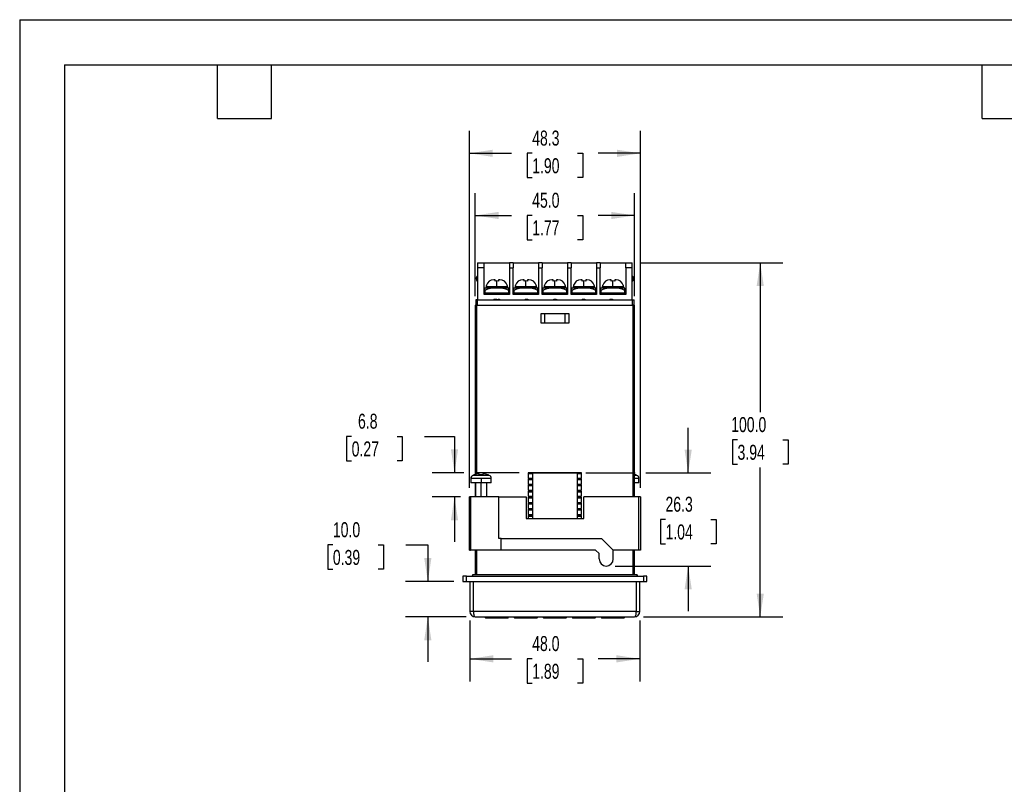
# Model space of a CAD drawing. Header units: millimetres. Extents: x 0 to 559, y 0 to 432.
# Tile 2 of 6: x 0 to 278, y 216 to 432. Entities that reach past the tile are written whole.
import ezdxf

# ---------------------------------------------------------------- set-up
doc = ezdxf.new("R2010")
doc.units = ezdxf.units.MM
doc.header["$LTSCALE"] = 2
doc.layers.add('DIMENSIONS', color=140, linetype='Continuous', lineweight=25)
doc.layers.add('TEXT', color=140, linetype='Continuous', lineweight=25)
doc.styles.add('SLDTEXTSTYLE0', font='TXT', dxfattribs={"width": 0.7})
doc.dimstyles.new('SLDDIMSTYLE0', dxfattribs={"dimtxt": 4.316016, "dimasz": 6.604, "dimexe": 0, "dimexo": 0.0625, "dimgap": 1.079004, "dimtad": 0, "dimtih": 1, "dimtoh": 1, "dimdec": 1, "dimrnd": 1e-09, "dimzin": 12, "dimdsep": 46, "dimtxsty": 'SLDTEXTSTYLE0', "dimsah": 1, "dimcen": 0.09, "dimadec": 0, "dimazin": 3, "dimtfac": 1, "dimtdec": 1, "dimtmove": 0, "dimatfit": 0, "dimfxl": 0, "dimfrac": 2, "dimtolj": 1, "dimtzin": 12, "dimarcsym": 0})
doc.dimstyles.new('SLDDIMSTYLE1', dxfattribs={"dimtxt": 4.316016, "dimasz": 6.604, "dimexe": 0, "dimexo": 0.0625, "dimgap": 1.079004, "dimtad": 0, "dimtih": 1, "dimtoh": 1, "dimdec": 1, "dimrnd": 1e-09, "dimzin": 4, "dimdsep": 46, "dimtxsty": 'SLDTEXTSTYLE0', "dimsah": 1, "dimcen": 0.09, "dimadec": 0, "dimazin": 1, "dimtfac": 1, "dimtdec": 1, "dimtofl": 0, "dimtmove": 0, "dimatfit": 3, "dimfxl": 0, "dimfrac": 2, "dimtolj": 1, "dimtzin": 12, "dimarcsym": 0})
doc.dimstyles.new('SLDDIMSTYLE2', dxfattribs={"dimtxt": 4.316016, "dimasz": 6.604, "dimexe": 0, "dimexo": 0.0625, "dimgap": 1.079004, "dimtad": 0, "dimtih": 1, "dimtoh": 1, "dimdec": 1, "dimrnd": 1e-09, "dimzin": 12, "dimdsep": 46, "dimtxsty": 'SLDTEXTSTYLE0', "dimsah": 1, "dimcen": 0.09, "dimadec": 0, "dimazin": 3, "dimtfac": 1, "dimtdec": 1, "dimtofl": 0, "dimtmove": 0, "dimatfit": 3, "dimfxl": 0, "dimfrac": 2, "dimtolj": 1, "dimtzin": 12, "dimarcsym": 0})
doc.dimstyles.new('SLDDIMSTYLE3', dxfattribs={"dimtxt": 4.316016, "dimasz": 6.604, "dimexe": 0, "dimexo": 0.0625, "dimgap": 1.079004, "dimtad": 0, "dimtih": 1, "dimtoh": 1, "dimdec": 1, "dimrnd": 1e-09, "dimzin": 4, "dimdsep": 46, "dimtxsty": 'SLDTEXTSTYLE0', "dimsah": 1, "dimcen": 0.09, "dimadec": 0, "dimazin": 1, "dimtfac": 1, "dimtdec": 1, "dimtmove": 0, "dimatfit": 0, "dimfxl": 0, "dimfrac": 2, "dimtolj": 1, "dimtzin": 12, "dimarcsym": 0})

# ---------------------------------------------------------------- blocks, each defined once
blk = doc.blocks.new('_D_12')
at = {"layer": 'DIMENSIONS'}
for p, q in [((188.8, 303.84), (188.8, 316.54)), ((159.94, 303.84), (173.78, 303.84)), ((176.82, 303.84), (195.15, 303.84)), ((182.39, 290.69), (180.94, 290.69)), ((180.94, 290.69), (180.94, 283.83)), ((195.21, 290.69), (196.66, 290.69)), ((196.66, 290.69), (196.66, 283.83)), ((180.94, 283.83), (182.39, 283.83)), ((196.66, 283.83), (195.21, 283.83)), ((168.19, 277.54), (195.15, 277.54)), ((188.8, 277.54), (188.8, 264.84))]:
    blk.add_line(p, q, dxfattribs=at)
for points in [[(188.8, 303.84), (189.82, 310.44), (187.78, 310.44)], [(188.8, 277.54), (187.78, 270.93), (189.82, 270.93)]]:
    blk.add_solid(points, dxfattribs=at)
at = {"layer": 'DIMENSIONS', "char_height": 4.233, "attachment_point": 1, "style": 'SLDTEXTSTYLE0'}
for s, insert in [('26.3', (182.39, 297.11)), ('1.04', (182.39, 289.28))]:
    blk.add_mtext(s, dxfattribs=dict(at, insert=insert))
blk = doc.blocks.new('_D_13')
at = {"layer": 'DIMENSIONS'}
for p, q in [((127, 299.58), (127, 400.43)), ((175.3, 299.58), (175.3, 400.43)), ((127, 394.08), (138.89, 394.08)), ((144.74, 394.08), (143.29, 394.08)), ((143.29, 394.08), (143.29, 387.22)), ((157.56, 394.08), (159.01, 394.08)), ((159.01, 394.08), (159.01, 387.22)), ((175.3, 394.08), (163.41, 394.08)), ((143.29, 387.22), (144.74, 387.22)), ((159.01, 387.22), (157.56, 387.22))]:
    blk.add_line(p, q, dxfattribs=at)
for points in [[(127, 394.08), (133.6, 393.06), (133.6, 395.09)], [(175.3, 394.08), (168.7, 395.09), (168.7, 393.06)]]:
    blk.add_solid(points, dxfattribs=at)
at = {"layer": 'DIMENSIONS', "char_height": 4.233, "attachment_point": 1, "style": 'SLDTEXTSTYLE0'}
for s, insert in [('48.3', (144.74, 400.5)), ('1.90', (144.74, 392.68))]:
    blk.add_mtext(s, dxfattribs=dict(at, insert=insert))
blk = doc.blocks.new('_D_14')
at = {"layer": 'DIMENSIONS'}
for p, q in [((128.65, 353.72), (128.65, 382.87)), ((173.65, 353.72), (173.65, 382.87)), ((128.65, 376.52), (138.89, 376.52)), ((144.74, 376.52), (143.29, 376.52)), ((143.29, 376.52), (143.29, 369.66)), ((157.56, 376.52), (159.01, 376.52)), ((159.01, 376.52), (159.01, 369.66)), ((173.65, 376.52), (163.41, 376.52)), ((143.29, 369.66), (144.74, 369.66)), ((159.01, 369.66), (157.56, 369.66))]:
    blk.add_line(p, q, dxfattribs=at)
for points in [[(128.65, 376.52), (135.25, 375.51), (135.25, 377.54)], [(173.65, 376.52), (167.05, 377.54), (167.05, 375.51)]]:
    blk.add_solid(points, dxfattribs=at)
at = {"layer": 'DIMENSIONS', "char_height": 4.233, "attachment_point": 1, "style": 'SLDTEXTSTYLE0'}
for s, insert in [('45.0', (144.74, 382.95)), ('1.77', (144.74, 375.12))]:
    blk.add_mtext(s, dxfattribs=dict(at, insert=insert))
blk = doc.blocks.new('_D_15')
at = {"layer": 'DIMENSIONS'}
for p, q in [((88.45, 283.5), (87.01, 283.5)), ((87.01, 283.5), (87.01, 276.64)), ((101.28, 283.5), (102.73, 283.5)), ((102.73, 283.5), (102.73, 276.64)), ((109.06, 283.5), (115.27, 283.5)), ((115.27, 283.5), (115.27, 273.18)), ((87.01, 276.64), (88.45, 276.64)), ((102.73, 276.64), (101.28, 276.64)), ((122.61, 273.18), (108.92, 273.18)), ((126.11, 263.18), (108.92, 263.18)), ((115.27, 263.18), (115.27, 250.48))]:
    blk.add_line(p, q, dxfattribs=at)
for points in [[(115.27, 273.18), (116.28, 279.78), (114.25, 279.78)], [(115.27, 263.18), (114.25, 256.57), (116.28, 256.57)]]:
    blk.add_solid(points, dxfattribs=at)
at = {"layer": 'DIMENSIONS', "char_height": 4.233, "attachment_point": 1, "style": 'SLDTEXTSTYLE0'}
for s, insert in [('10.0', (88.45, 289.92)), ('0.39', (88.45, 282.09))]:
    blk.add_mtext(s, dxfattribs=dict(at, insert=insert))
blk = doc.blocks.new('_D_16')
at = {"layer": 'DIMENSIONS'}
for p, q in [((127.15, 262.14), (127.15, 244.98)), ((175.15, 262.14), (175.15, 244.98)), ((127.15, 251.33), (138.89, 251.33)), ((144.74, 251.33), (143.29, 251.33)), ((143.29, 251.33), (143.29, 244.47)), ((157.56, 251.33), (159.01, 251.33)), ((159.01, 251.33), (159.01, 244.47)), ((175.15, 251.33), (163.41, 251.33)), ((143.29, 244.47), (144.74, 244.47)), ((159.01, 244.47), (157.56, 244.47))]:
    blk.add_line(p, q, dxfattribs=at)
for points in [[(127.15, 251.33), (133.75, 250.32), (133.75, 252.35)], [(175.15, 251.33), (168.55, 252.35), (168.55, 250.32)]]:
    blk.add_solid(points, dxfattribs=at)
at = {"layer": 'DIMENSIONS', "char_height": 4.233, "attachment_point": 1, "style": 'SLDTEXTSTYLE0'}
for s, insert in [('48.0', (144.74, 257.76)), ('1.89', (144.74, 249.93))]:
    blk.add_mtext(s, dxfattribs=dict(at, insert=insert))
blk = doc.blocks.new('_D_17')
at = {"layer": 'DIMENSIONS'}
for p, q in [((175.54, 363.18), (215.5, 363.18)), ((209.15, 363.18), (209.15, 321)), ((202.74, 313.18), (201.29, 313.18)), ((201.29, 313.18), (201.29, 306.32)), ((215.56, 313.18), (217.01, 313.18)), ((217.01, 313.18), (217.01, 306.32)), ((201.29, 306.32), (202.74, 306.32)), ((217.01, 306.32), (215.56, 306.32)), ((209.15, 263.18), (209.15, 305.35)), ((176.19, 263.18), (215.5, 263.18))]:
    blk.add_line(p, q, dxfattribs=at)
for points in [[(209.15, 363.18), (208.13, 356.57), (210.17, 356.57)], [(209.15, 263.18), (210.17, 269.78), (208.13, 269.78)]]:
    blk.add_solid(points, dxfattribs=at)
at = {"layer": 'DIMENSIONS', "char_height": 4.233, "attachment_point": 1, "style": 'SLDTEXTSTYLE0'}
for s, insert in [('100.0', (200.94, 319.6)), ('3.94', (202.74, 311.77))]:
    blk.add_mtext(s, dxfattribs=dict(at, insert=insert))
blk = doc.blocks.new('_D_18')
at = {"layer": 'DIMENSIONS'}
for p, q in [((93.76, 314.13), (92.31, 314.13)), ((92.31, 314.13), (92.31, 307.27)), ((106.58, 314.13), (108.03, 314.13)), ((108.03, 314.13), (108.03, 307.27)), ((114.37, 314.13), (122.8, 314.13)), ((122.8, 314.13), (122.8, 303.88)), ((92.31, 307.27), (93.76, 307.27)), ((108.03, 307.27), (106.58, 307.27)), ((125.48, 303.88), (116.45, 303.88)), ((141.11, 303.88), (128.52, 303.88)), ((124.46, 297.04), (116.45, 297.04)), ((122.8, 297.04), (122.8, 284.34))]:
    blk.add_line(p, q, dxfattribs=at)
for points in [[(122.8, 303.88), (123.82, 310.48), (121.79, 310.48)], [(122.8, 297.04), (121.79, 290.43), (123.82, 290.43)]]:
    blk.add_solid(points, dxfattribs=at)
at = {"layer": 'DIMENSIONS', "char_height": 4.233, "attachment_point": 1, "style": 'SLDTEXTSTYLE0'}
for s, insert in [('6.8', (95.55, 320.55)), ('0.27', (93.76, 312.72))]:
    blk.add_mtext(s, dxfattribs=dict(at, insert=insert))

msp = doc.modelspace()

# ---------------------------------------------------------------- linework, layer by layer
at = {"color": 7, "linetype": 'Continuous'}
for q in [(0, 0.01), (558.8, 431.81)]:
    msp.add_line((0, 431.81), q, dxfattribs=at)
for p, q in [((129.3, 363.18), (131.15, 363.18)), ((129.3, 363.18), (129.3, 361.76)), ((131.15, 361.76), (129.3, 361.76)), ((129.3, 361.76), (129.3, 352.68)), ((131.15, 361.76), (131.15, 363.18)), ((131.15, 363.18), (138.35, 363.18)), ((131.15, 354.18), (131.15, 361.76)), ((139.35, 363.18), (138.35, 363.18)), ((138.35, 363.18), (138.35, 361.76)), ((138.35, 361.76), (138.35, 354.18)), ((138.35, 361.76), (139.35, 361.76)), ((139.35, 363.18), (139.35, 361.76)), ((139.35, 363.18), (146.55, 363.18)), ((139.35, 354.18), (139.35, 361.76)), ((147.55, 363.18), (146.55, 363.18)), ((146.55, 363.18), (146.55, 361.76)), ((146.55, 361.76), (146.55, 354.18)), ((146.55, 361.76), (147.55, 361.76)), ((147.55, 363.18), (147.55, 361.76)), ((147.55, 363.18), (154.75, 363.18)), ((147.55, 354.18), (147.55, 361.76)), ((155.75, 363.18), (154.75, 363.18)), ((154.75, 363.18), (154.75, 361.76)), ((154.75, 361.76), (154.75, 354.18)), ((154.75, 361.76), (155.75, 361.76)), ((155.75, 363.18), (155.75, 361.76)), ((155.75, 363.18), (162.95, 363.18)), ((155.75, 354.18), (155.75, 361.76)), ((163.95, 363.18), (162.95, 363.18)), ((162.95, 363.18), (162.95, 361.76)), ((162.95, 361.76), (162.95, 354.18)), ((162.95, 361.76), (163.95, 361.76)), ((163.95, 363.18), (163.95, 361.76)), ((163.95, 363.18), (171.15, 363.18)), ((163.95, 354.18), (163.95, 361.76)), ((171.15, 363.18), (173, 363.18)), ((171.15, 361.76), (171.15, 363.18)), ((171.15, 361.76), (171.15, 354.18)), ((173, 361.76), (171.15, 361.76)), ((173, 361.76), (173, 363.18)), ((173, 352.68), (173, 361.76)), ((129.2, 357.97), (129.3, 357.86)), ((131.35, 355.33), (131.35, 356.02)), ((134.75, 356.03), (131.44, 356.03)), ((134.75, 356.33), (131.75, 356.33)), ((131.75, 356.33), (131.75, 356.03)), ((131.81, 356.83), (131.86, 356.83)), ((134.25, 358.33), (133.88, 358.33)), ((134.25, 358.02), (134.25, 358.33)), ((134.75, 358.06), (134.25, 358.02)), ((134.75, 356.33), (134.75, 358.06)), ((135.25, 358.02), (134.75, 358.06)), ((137.75, 356.33), (134.75, 356.33)), ((134.75, 356.03), (134.75, 356.02)), ((138.06, 356.03), (134.75, 356.03)), ((135.25, 358.33), (135.25, 358.02)), ((135.62, 358.33), (135.25, 358.33)), ((137.64, 356.83), (137.69, 356.83)), ((137.75, 356.33), (137.75, 356.03)), ((138.15, 355.33), (138.15, 356.02)), ((139.55, 355.33), (139.55, 356.02)), ((142.95, 356.03), (139.64, 356.03)), ((142.95, 356.33), (139.95, 356.33)), ((139.95, 356.33), (139.95, 356.03)), ((140.01, 356.83), (140.06, 356.83)), ((142.45, 358.33), (142.08, 358.33)), ((142.45, 358.02), (142.45, 358.33)), ((142.95, 358.06), (142.45, 358.02)), ((142.95, 356.33), (142.95, 358.06)), ((143.45, 358.02), (142.95, 358.06)), ((145.95, 356.33), (142.95, 356.33)), ((142.95, 356.03), (142.95, 356.02)), ((146.26, 356.03), (142.95, 356.03)), ((143.45, 358.33), (143.45, 358.02)), ((143.82, 358.33), (143.45, 358.33)), ((145.84, 356.83), (145.89, 356.83)), ((145.95, 356.33), (145.95, 356.03)), ((146.35, 355.33), (146.35, 356.02)), ((147.75, 355.33), (147.75, 356.02)), ((151.15, 356.03), (147.84, 356.03)), ((151.15, 356.33), (148.15, 356.33)), ((148.15, 356.33), (148.15, 356.03)), ((148.21, 356.83), (148.26, 356.83)), ((150.65, 358.33), (150.28, 358.33)), ((150.65, 358.02), (150.65, 358.33)), ((151.15, 358.06), (150.65, 358.02)), ((151.15, 356.33), (151.15, 358.06)), ((151.65, 358.02), (151.15, 358.06)), ((154.15, 356.33), (151.15, 356.33)), ((151.15, 356.03), (151.15, 356.02)), ((154.46, 356.03), (151.15, 356.03)), ((151.65, 358.33), (151.65, 358.02)), ((152.02, 358.33), (151.65, 358.33)), ((154.04, 356.83), (154.09, 356.83)), ((154.15, 356.33), (154.15, 356.03)), ((154.55, 355.33), (154.55, 356.02)), ((155.95, 355.33), (155.95, 356.02)), ((159.35, 356.03), (156.04, 356.03)), ((159.35, 356.33), (156.35, 356.33)), ((156.35, 356.33), (156.35, 356.03)), ((156.41, 356.83), (156.46, 356.83)), ((158.85, 358.33), (158.48, 358.33)), ((158.85, 358.02), (158.85, 358.33)), ((159.35, 358.06), (158.85, 358.02)), ((159.35, 356.33), (159.35, 358.06)), ((159.85, 358.02), (159.35, 358.06)), ((162.35, 356.33), (159.35, 356.33)), ((159.35, 356.03), (159.35, 356.02)), ((162.66, 356.03), (159.35, 356.03)), ((159.85, 358.33), (159.85, 358.02)), ((160.22, 358.33), (159.85, 358.33)), ((162.24, 356.83), (162.29, 356.83)), ((162.35, 356.33), (162.35, 356.03)), ((162.75, 355.33), (162.75, 356.02)), ((164.15, 355.33), (164.15, 356.02)), ((167.55, 356.03), (164.24, 356.03)), ((167.55, 356.33), (164.55, 356.33)), ((164.55, 356.33), (164.55, 356.03)), ((164.61, 356.83), (164.66, 356.83)), ((167.05, 358.33), (166.68, 358.33)), ((167.05, 358.02), (167.05, 358.33)), ((167.55, 358.06), (167.05, 358.02)), ((167.55, 356.33), (167.55, 358.06)), ((168.05, 358.02), (167.55, 358.06)), ((170.55, 356.33), (167.55, 356.33)), ((167.55, 356.03), (167.55, 356.02)), ((170.86, 356.03), (167.55, 356.03)), ((168.05, 358.33), (168.05, 358.02)), ((168.42, 358.33), (168.05, 358.33)), ((170.44, 356.83), (170.49, 356.83)), ((170.55, 356.33), (170.55, 356.03)), ((170.95, 355.33), (170.95, 356.02)), ((173.1, 357.97), (173, 357.86)), ((138.35, 354.18), (131.15, 354.18)), ((138.25, 354.58), (131.25, 354.58)), ((131.25, 354.58), (131.25, 354.18)), ((131.35, 355.33), (131.35, 354.58)), ((138.15, 354.58), (138.15, 355.33)), ((138.25, 354.18), (138.25, 354.58)), ((146.55, 354.18), (139.35, 354.18)), ((139.45, 354.58), (139.45, 354.18)), ((146.45, 354.58), (139.45, 354.58)), ((139.55, 355.33), (139.55, 354.58)), ((146.35, 354.58), (146.35, 355.33)), ((146.45, 354.18), (146.45, 354.58)), ((154.75, 354.18), (147.55, 354.18)), ((147.65, 354.58), (147.65, 354.18)), ((154.65, 354.58), (147.65, 354.58)), ((147.75, 355.33), (147.75, 354.58)), ((154.55, 354.58), (154.55, 355.33)), ((154.65, 354.18), (154.65, 354.58)), ((162.95, 354.18), (155.75, 354.18)), ((162.85, 354.58), (155.85, 354.58)), ((155.85, 354.58), (155.85, 354.18)), ((155.95, 355.33), (155.95, 354.58)), ((162.75, 354.58), (162.75, 355.33)), ((162.85, 354.18), (162.85, 354.58)), ((171.15, 354.18), (163.95, 354.18)), ((171.05, 354.58), (164.05, 354.58)), ((164.05, 354.58), (164.05, 354.18)), ((164.15, 355.33), (164.15, 354.58)), ((170.95, 354.58), (170.95, 355.33)), ((171.05, 354.18), (171.05, 354.58)), ((128.65, 351.18), (128.65, 303.35)), ((128.65, 351.18), (129.15, 351.18)), ((128.8, 352.68), (128.8, 351.18)), ((129.3, 352.68), (128.8, 352.68)), ((129.15, 351.18), (173.15, 351.18)), ((129.15, 303.49), (129.15, 351.18)), ((129.3, 351.18), (129.3, 352.68)), ((129.3, 352.68), (173, 352.68)), ((133.92, 352.88), (133.92, 352.68)), ((133.92, 352.88), (134.33, 352.88)), ((134.33, 352.68), (134.33, 352.88)), ((134.33, 352.88), (134.73, 352.88)), ((134.73, 352.88), (134.73, 352.68)), ((135.18, 352.88), (135.4, 352.88)), ((135.18, 352.88), (135.18, 352.68)), ((135.4, 352.88), (135.4, 352.68)), ((135.4, 352.88), (135.47, 352.88)), ((135.47, 352.88), (135.47, 352.68)), ((142.73, 352.88), (142.73, 352.68)), ((142.73, 352.88), (143.11, 352.88)), ((143.11, 352.88), (143.11, 352.68)), ((143.11, 352.88), (143.49, 352.88)), ((143.49, 352.88), (143.49, 352.68)), ((150.78, 352.88), (150.78, 352.68)), ((150.84, 352.88), (150.84, 352.68)), ((150.84, 352.88), (151.18, 352.88)), ((151.18, 352.88), (151.18, 352.68)), ((151.18, 352.88), (151.53, 352.88)), ((151.53, 352.68), (151.53, 352.88)), ((151.59, 352.88), (151.59, 352.68)), ((158.84, 352.88), (158.84, 352.68)), ((158.84, 352.88), (159.58, 352.88)), ((159.58, 352.88), (159.58, 352.68)), ((166.7, 352.88), (166.7, 352.68)), ((166.7, 352.88), (166.81, 352.88)), ((166.87, 352.88), (166.87, 352.68)), ((166.87, 352.88), (166.95, 352.88)), ((166.95, 352.88), (166.95, 352.68)), ((166.95, 352.88), (167.31, 352.88)), ((167.31, 352.88), (167.31, 352.68)), ((167.31, 352.88), (167.44, 352.88)), ((167.44, 352.88), (167.44, 352.68)), ((173, 352.68), (173, 351.18)), ((173, 352.68), (173.5, 352.68)), ((173.65, 351.18), (173.15, 351.18)), ((173.15, 351.18), (173.15, 297.04)), ((173.5, 351.18), (173.5, 352.68)), ((173.65, 297.04), (173.65, 351.18)), ((155.15, 348.78), (147.15, 348.78)), ((147.15, 348.78), (147.15, 346.18)), ((148.25, 348.78), (148.25, 346.18)), ((154.05, 346.18), (154.05, 348.78)), ((155.15, 346.18), (155.15, 348.78)), ((147.15, 346.18), (155.15, 346.18)), ((132.61, 303.14), (127.99, 303.14)), ((128.3, 303.25), (128.3, 303.27)), ((129.8, 303.25), (129.8, 303.59)), ((130.8, 303.25), (129.8, 303.25)), ((130.8, 303.59), (130.8, 303.25)), ((132.3, 303.27), (132.3, 303.25)), ((158.65, 303.88), (143.65, 303.88)), ((143.65, 303.88), (143.65, 302.38)), ((143.65, 303.68), (144.9, 303.68)), ((144.9, 303.84), (157.4, 303.84)), ((144.9, 290.94), (144.9, 303.84)), ((157.4, 303.84), (157.4, 290.94)), ((157.4, 303.68), (158.65, 303.68)), ((158.65, 302.38), (158.65, 303.88)), ((174, 303.25), (173.65, 303.35)), ((174.31, 303.14), (173.65, 303.14)), ((174, 303.27), (174, 303.25)), ((127.4, 302.23), (127.4, 301.04)), ((130.3, 302.23), (127.4, 302.23)), ((130.3, 301.04), (127.4, 301.04)), ((128.65, 301.04), (128.65, 297.04)), ((128.7, 301.04), (128.7, 297.04)), ((133.2, 302.23), (130.3, 302.23)), ((130.3, 302.23), (130.3, 301.04)), ((133.2, 301.04), (130.3, 301.04)), ((130.3, 297.04), (130.3, 301.04)), ((131.9, 297.04), (131.9, 301.04)), ((133.2, 301.04), (133.2, 302.23)), ((143.65, 302.38), (144.9, 302.38)), ((144.9, 302.16), (143.65, 302.16)), ((143.65, 302.16), (143.65, 300.66)), ((143.65, 301.96), (144.9, 301.96)), ((143.65, 300.66), (144.9, 300.66)), ((144.9, 300.44), (143.65, 300.44)), ((143.65, 300.44), (143.65, 298.94)), ((157.4, 302.38), (158.65, 302.38)), ((158.65, 302.16), (157.4, 302.16)), ((157.4, 301.96), (158.65, 301.96)), ((157.4, 300.66), (158.65, 300.66)), ((158.65, 300.44), (157.4, 300.44)), ((158.65, 300.66), (158.65, 302.16)), ((158.65, 298.94), (158.65, 300.44)), ((174.9, 302.23), (173.65, 302.23)), ((174.9, 301.04), (173.65, 301.04)), ((174.9, 301.04), (174.9, 302.23)), ((143.65, 300.24), (144.9, 300.24)), ((143.65, 298.94), (144.9, 298.94)), ((144.9, 298.72), (143.65, 298.72)), ((143.65, 298.72), (143.65, 297.22)), ((143.65, 298.52), (144.9, 298.52)), ((157.4, 300.24), (158.65, 300.24)), ((157.4, 298.94), (158.65, 298.94)), ((158.65, 298.72), (157.4, 298.72)), ((157.4, 298.52), (158.65, 298.52)), ((158.65, 297.22), (158.65, 298.72)), ((127, 282.04), (127, 297.04)), ((127.35, 297.04), (127, 297.04)), ((127.35, 297.04), (127.35, 282.04)), ((135.35, 297.04), (127.35, 297.04)), ((135.35, 285.34), (135.35, 297.04)), ((135.35, 297.04), (143, 297.04)), ((143, 297.04), (143, 290.94)), ((143.65, 297.22), (144.9, 297.22)), ((144.9, 297), (143.65, 297)), ((143.65, 297), (143.65, 295.5)), ((143.65, 296.8), (144.9, 296.8)), ((143.65, 295.5), (144.9, 295.5)), ((144.9, 295.28), (143.65, 295.28)), ((143.65, 295.28), (143.65, 293.78)), ((143.65, 295.08), (144.9, 295.08)), ((157.4, 297.22), (158.65, 297.22)), ((158.65, 297), (157.4, 297)), ((157.4, 296.8), (158.65, 296.8)), ((157.4, 295.5), (158.65, 295.5)), ((158.65, 295.28), (157.4, 295.28)), ((157.4, 295.08), (158.65, 295.08)), ((158.65, 295.5), (158.65, 297)), ((158.65, 293.78), (158.65, 295.28)), ((159.3, 290.94), (159.3, 297.04)), ((174.8, 297.04), (159.3, 297.04)), ((174.8, 297.04), (174.8, 282.04)), ((175.3, 297.04), (174.8, 297.04)), ((175.3, 297.04), (175.3, 282.04)), ((143.65, 293.78), (144.9, 293.78)), ((144.9, 293.56), (143.65, 293.56)), ((143.65, 293.56), (143.65, 292.06)), ((143.65, 293.36), (144.9, 293.36)), ((143.65, 292.06), (144.9, 292.06)), ((157.4, 293.78), (158.65, 293.78)), ((158.65, 293.56), (157.4, 293.56)), ((157.4, 293.36), (158.65, 293.36)), ((157.4, 292.06), (158.65, 292.06)), ((158.65, 292.06), (158.65, 293.56)), ((143, 290.94), (159.3, 290.94)), ((144.9, 291.84), (143.65, 291.84)), ((143.65, 291.84), (143.65, 290.94)), ((143.65, 291.64), (144.9, 291.64)), ((158.65, 291.84), (157.4, 291.84)), ((157.4, 291.64), (158.65, 291.64)), ((158.65, 290.94), (158.65, 291.84)), ((136, 285.34), (135.35, 285.34)), ((136, 282.04), (136, 285.34)), ((136, 285.34), (164.35, 285.34)), ((167.65, 282.04), (164.35, 285.34)), ((127, 282.04), (127.35, 282.04)), ((136, 282.04), (127.35, 282.04)), ((128.65, 282.04), (128.65, 275.18)), ((129.15, 275.18), (129.15, 282.04)), ((162.65, 282.04), (136, 282.04)), ((162.65, 282.04), (163.65, 281.04)), ((163.65, 279.54), (163.65, 281.04)), ((167.65, 279.54), (167.65, 282.04)), ((174.8, 282.04), (167.65, 282.04)), ((173.15, 282.04), (173.15, 275.18)), ((173.65, 275.18), (173.65, 282.04)), ((175.3, 282.04), (174.8, 282.04)), ((125.15, 274.68), (125.15, 273.18)), ((126.15, 274.68), (125.15, 274.68)), ((125.15, 273.18), (126.15, 273.18)), ((126.15, 273.18), (126.15, 274.68)), ((126.15, 274.68), (176.15, 274.68)), ((126.15, 273.18), (176.15, 273.18)), ((127.15, 273.18), (127.15, 264.68)), ((128, 275.18), (127.75, 274.68)), ((128, 275.18), (174.3, 275.18)), ((128.15, 264.68), (128.15, 273.18)), ((174.15, 273.18), (174.15, 264.68)), ((174.55, 274.68), (174.3, 275.18)), ((175.15, 264.68), (175.15, 273.18)), ((176.15, 274.68), (176.15, 273.18)), ((177.15, 274.68), (176.15, 274.68)), ((176.15, 273.18), (177.15, 273.18)), ((177.15, 273.18), (177.15, 274.68)), ((128.15, 264.68), (127.15, 264.68)), ((174.15, 264.68), (128.15, 264.68)), ((174.15, 264.68), (175.15, 264.68)), ((128.65, 263.18), (173.65, 263.18)), ((131.39, 263.18), (131.54, 262.93)), ((131.54, 262.93), (133.25, 262.93)), ((133.25, 263.18), (133.25, 262.93)), ((133.25, 262.93), (136.25, 262.93)), ((136.25, 263.18), (136.25, 262.93)), ((136.25, 262.93), (137.96, 262.93)), ((137.96, 262.93), (138.1, 263.18)), ((139.59, 263.18), (139.74, 262.93)), ((139.74, 262.93), (141.45, 262.93)), ((141.45, 263.18), (141.45, 262.93)), ((141.45, 262.93), (144.45, 262.93)), ((144.45, 263.18), (144.45, 262.93)), ((144.45, 262.93), (146.16, 262.93)), ((146.16, 262.93), (146.3, 263.18)), ((147.79, 263.18), (147.94, 262.93)), ((147.94, 262.93), (149.65, 262.93)), ((149.65, 263.18), (149.65, 262.93)), ((149.65, 262.93), (152.65, 262.93)), ((152.65, 263.18), (152.65, 262.93)), ((152.65, 262.93), (154.36, 262.93)), ((154.36, 262.93), (154.5, 263.18)), ((155.99, 263.18), (156.14, 262.93)), ((156.14, 262.93), (157.85, 262.93)), ((157.85, 263.18), (157.85, 262.93)), ((157.85, 262.93), (160.85, 262.93)), ((160.85, 263.18), (160.85, 262.93)), ((160.85, 262.93), (162.56, 262.93)), ((162.56, 262.93), (162.7, 263.18)), ((164.19, 263.18), (164.34, 262.93)), ((164.34, 262.93), (166.05, 262.93)), ((166.05, 263.18), (166.05, 262.93)), ((166.05, 262.93), (169.05, 262.93)), ((169.05, 263.18), (169.05, 262.93)), ((169.05, 262.93), (170.76, 262.93)), ((170.76, 262.93), (170.9, 263.18))]:
    msp.add_line(p, q)
at = {"flags": 128}
for points in [[(129.8, 303.59), (129.04, 303.47), (128.3, 303.25)], [(132.3, 303.25), (131.56, 303.47), (130.8, 303.59)], [(128.15, 264.68), (128.16, 264.4), (128.19, 264.12), (128.23, 263.85), (128.3, 263.62), (128.47, 263.28), (128.65, 263.18)], [(173.65, 263.18), (173.83, 263.28), (174, 263.62), (174.07, 263.85), (174.11, 264.12), (174.14, 264.4), (174.15, 264.68)]]:
    msp.add_lwpolyline(points, dxfattribs=at)
for centre, radius, start, end in [((129.9, 358.68), 1, 126.8699, 180), ((172.4, 358.68), 1, 314.6863, 53.1301), ((129.9, 358.68), 1, 180, 225.3137), ((134.22, 349.89), 6.15, 85.074, 117.8427), ((131.69, 353.54), 2.5, 95.6838, 97.784), ((133.75, 356.33), 2, 165.5225, 180), ((133.82, 356.29), 2.04, 88.3043, 164.6835), ((135.37, 350.37), 5.68, 60.7762, 96.3072), ((135.68, 356.29), 2.04, 15.3174, 91.6948), ((135.75, 356.33), 2, 360, 14.4775), ((137.81, 353.54), 2.5, 82.1995, 84.3162), ((142.42, 349.89), 6.15, 85.074, 117.8427), ((139.89, 353.54), 2.5, 95.6838, 97.784), ((141.95, 356.33), 2, 165.5225, 180), ((142.02, 356.29), 2.04, 88.3043, 164.6835), ((143.57, 350.37), 5.68, 60.7762, 96.3072), ((143.88, 356.29), 2.04, 15.3174, 91.6948), ((143.95, 356.33), 2, 360, 14.4775), ((146.01, 353.54), 2.5, 82.1995, 84.3162), ((150.62, 349.89), 6.15, 85.074, 117.8427), ((148.09, 353.54), 2.5, 95.6838, 97.784), ((150.15, 356.33), 2, 165.5225, 180), ((150.22, 356.29), 2.04, 88.3043, 164.6835), ((151.77, 350.37), 5.68, 60.7762, 96.3072), ((152.08, 356.29), 2.04, 15.3174, 91.6948), ((152.15, 356.33), 2, 360, 14.4775), ((154.21, 353.54), 2.5, 82.1995, 84.3162), ((158.82, 349.89), 6.15, 85.074, 117.8427), ((156.29, 353.54), 2.5, 95.6838, 97.784), ((158.35, 356.33), 2, 165.5225, 180), ((158.42, 356.29), 2.04, 88.3043, 164.6835), ((159.97, 350.37), 5.68, 60.7762, 96.3072), ((160.28, 356.29), 2.04, 15.3174, 91.6948), ((160.35, 356.33), 2, 360, 14.4775), ((162.41, 353.54), 2.5, 82.1995, 84.3162), ((167.02, 349.89), 6.15, 85.074, 117.8427), ((164.49, 353.54), 2.5, 95.6838, 97.784), ((166.55, 356.33), 2, 165.5225, 180), ((166.62, 356.29), 2.04, 88.3043, 164.6835), ((168.17, 350.37), 5.68, 60.7762, 96.3072), ((168.48, 356.29), 2.04, 15.3174, 91.6948), ((168.55, 356.33), 2, 0, 14.4775), ((170.61, 353.54), 2.5, 82.1995, 84.3162), ((128.4, 302.23), 1, 114.0826, 180), ((130.3, 297.98), 5.66, 110.7071, 114.0826), ((130.3, 297.98), 5.66, 65.9174, 69.2929), ((132.2, 302.23), 1, 0, 65.9174), ((172, 297.98), 5.66, 65.9174, 69.2929), ((173.9, 302.23), 1, 0, 65.9174), ((165.65, 279.54), 2, 180, 0), ((128.65, 264.68), 1.5, 180, 270), ((173.65, 264.68), 1.5, 270, 360)]:
    msp.add_arc(centre, radius, start, end)
at = {"color": 179, "linetype": 'Continuous', "lineweight": 18}
msp.add_arc((165.65, 279.54), 2, 180, 0, dxfattribs=at)
at = {"layer": 'TEXT'}
for p, q in [((12.7, 419.1), (546.1, 419.1)), ((12.7, 419.1), (12.7, 12.7)), ((55.88, 403.86), (55.88, 419.1)), ((71.12, 403.86), (71.12, 419.1)), ((271.78, 403.86), (271.78, 419.1)), ((55.88, 403.86), (71.12, 403.86)), ((271.78, 403.86), (287.02, 403.86))]:
    msp.add_line(p, q, dxfattribs=at)

# ---------------------------------------------------------------- dimensions: what is measured, and where the dimension line sits
at = {"layer": 'DIMENSIONS'}
for base, p1, p2, dimstyle, picture, middle in [((175.3, 394.08), (127, 297.04), (175.3, 297.04), 'SLDDIMSTYLE2', '_D_13', (151.15, 394.08)), ((128.65, 376.52), (173.65, 351.18), (128.65, 351.18), 'SLDDIMSTYLE1', '_D_14', (151.15, 376.52)), ((175.15, 251.33), (127.15, 264.68), (175.15, 264.68), 'SLDDIMSTYLE1', '_D_16', (151.15, 251.33))]:
    dim = msp.add_linear_dim(base=base, p1=p1, p2=p2, dimstyle=dimstyle, dxfattribs=at)
    dim.commit()
    dim.dimension.update_dxf_attribs({"geometry": picture, "text_midpoint": middle, "dimtype": 160})
for base, p1, p2, dimstyle, picture, middle in [((209.15, 263.18), (173, 363.18), (173.65, 263.18), 'SLDDIMSTYLE1', '_D_17', (209.15, 313.18)), ((122.8, 297.04), (143.65, 303.88), (127, 297.04), 'SLDDIMSTYLE0', '_D_18', (122.8, 314.13)), ((188.8, 303.84), (165.65, 277.54), (157.4, 303.84), 'SLDDIMSTYLE0', '_D_12', (188.8, 290.69)), ((115.27, 263.18), (125.15, 273.18), (128.65, 263.18), 'SLDDIMSTYLE3', '_D_15', (115.27, 283.5))]:
    dim = msp.add_linear_dim(base=base, p1=p1, p2=p2, angle=90, dimstyle=dimstyle, dxfattribs=at)
    dim.commit()
    dim.dimension.update_dxf_attribs({"geometry": picture, "text_midpoint": middle, "dimtype": 160})

doc.saveas('drawing.dxf')
